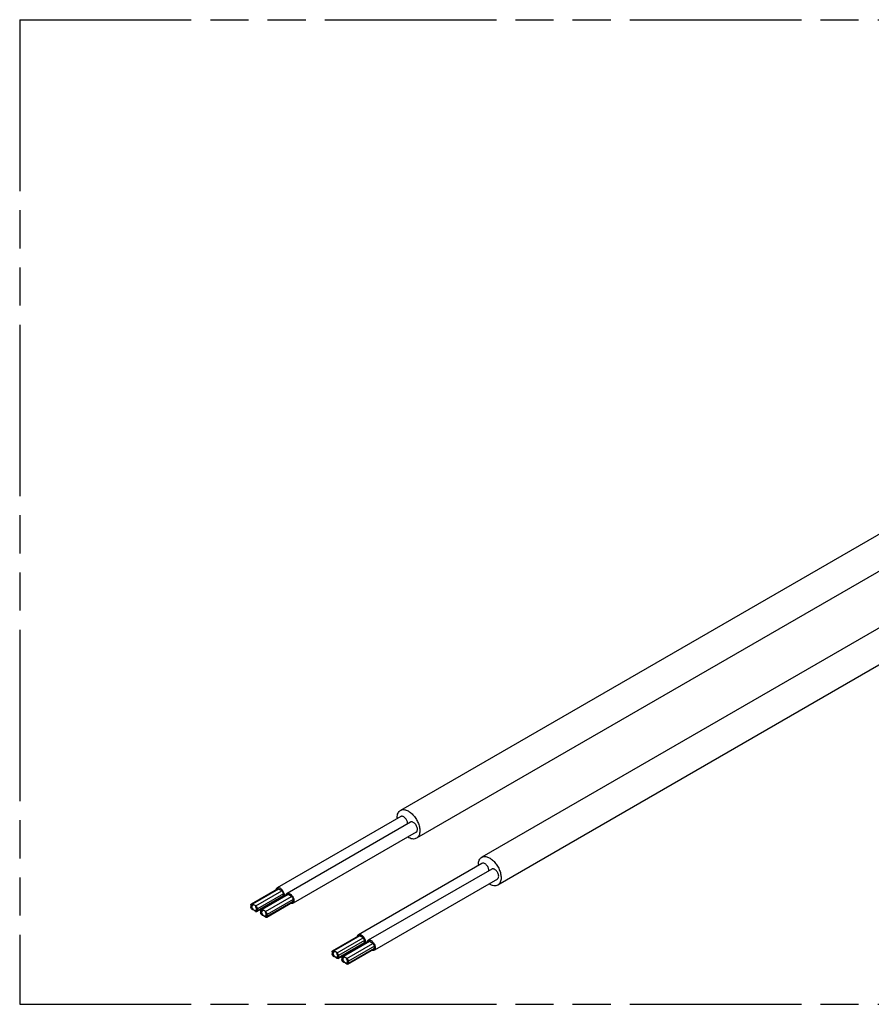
# Model space of a CAD drawing. Header units: millimetres. Extents: x 0 to 210, y 0 to 297.
# Tile 6 of 12: x 50 to 93, y 208 to 258. Entities that reach past the tile are written whole.
import ezdxf

# ---------------------------------------------------------------- set-up
doc = ezdxf.new("R2010")
doc.units = ezdxf.units.MM
doc.header["$LTSCALE"] = 19.36
doc.linetypes.add('PHANTOM', pattern=[0.8, 0.45, -0.05, 0.1, -0.05, 0.1, -0.05])
doc.layers.get('0').update_dxf_attribs({"linetype": 'CONTINUOUS'})
doc.layers.add('DEFAULT_3', color=7, linetype='PHANTOM')

msp = doc.modelspace()

# ---------------------------------------------------------------- linework, layer by layer
at = {"color": 7, "linetype": 'Continuous'}
for p, q in [((111.597, 241.855), (69.46, 217.527)), ((112.57, 240.531), (70.276, 216.113)), ((115.722, 239.474), (73.584, 215.146)), ((116.695, 238.15), (74.401, 213.731)), ((69.475, 217.216), (63.205, 213.596)), ((69.969, 216.93), (63.7, 213.31)), ((70.261, 216.425), (64.012, 212.817)), ((73.599, 214.834), (67.33, 211.214)), ((74.094, 214.548), (67.825, 210.929)), ((74.386, 214.043), (68.137, 210.435)), ((61.89, 212.777), (63.21, 213.539)), ((63.433, 213.438), (63.268, 213.534)), ((62.172, 212.385), (63.492, 213.147)), ((62.385, 212.492), (63.705, 213.254)), ((63.516, 213.2), (63.516, 213.296)), ((63.928, 213.153), (63.763, 213.248)), ((64.011, 212.915), (64.011, 213.01)), ((61.866, 212.724), (61.866, 212.629)), ((61.899, 212.61), (61.899, 212.705)), ((62.113, 212.676), (61.948, 212.772)), ((61.948, 212.734), (61.974, 212.719)), ((61.965, 212.514), (61.948, 212.524)), ((61.959, 212.715), (61.955, 212.712)), ((62.088, 212.653), (62.113, 212.638)), ((62.163, 212.553), (62.163, 212.457)), ((62.196, 212.438), (62.196, 212.533)), ((62.667, 212.099), (63.986, 212.861)), ((61.948, 212.486), (61.965, 212.476)), ((62.004, 212.476), (62, 212.473)), ((62, 212.473), (62.005, 212.476)), ((62.113, 212.429), (62.097, 212.438)), ((62.097, 212.4), (62.113, 212.391)), ((62.163, 212.482), (62.107, 212.45)), ((62.361, 212.438), (62.361, 212.343)), ((62.394, 212.324), (62.394, 212.419)), ((62.608, 212.391), (62.443, 212.486)), ((62.443, 212.448), (62.469, 212.433)), ((62.46, 212.229), (62.443, 212.238)), ((62.443, 212.2), (62.46, 212.191)), ((62.454, 212.429), (62.45, 212.427)), ((62.499, 212.191), (62.495, 212.187)), ((62.495, 212.187), (62.5, 212.19)), ((62.583, 212.367), (62.608, 212.352)), ((62.608, 212.143), (62.592, 212.152)), ((62.592, 212.114), (62.608, 212.105)), ((62.658, 212.196), (62.602, 212.164)), ((62.658, 212.267), (62.658, 212.171)), ((62.691, 212.152), (62.691, 212.248)), ((66.015, 210.396), (67.335, 211.158)), ((67.558, 211.057), (67.393, 211.152)), ((66.296, 210.003), (67.616, 210.765)), ((66.51, 210.11), (67.83, 210.872)), ((67.64, 210.819), (67.64, 210.914)), ((68.053, 210.771), (67.888, 210.867)), ((68.135, 210.533), (68.135, 210.628)), ((65.991, 210.343), (65.991, 210.247)), ((66.024, 210.228), (66.024, 210.324)), ((66.238, 210.295), (66.073, 210.39)), ((66.073, 210.352), (66.098, 210.337)), ((66.09, 210.133), (66.073, 210.143)), ((66.073, 210.104), (66.09, 210.095)), ((66.084, 210.333), (66.08, 210.331)), ((66.129, 210.095), (66.124, 210.091)), ((66.125, 210.091), (66.13, 210.094)), ((66.213, 210.271), (66.238, 210.257)), ((66.238, 210.047), (66.222, 210.057)), ((66.222, 210.019), (66.238, 210.009)), ((66.288, 210.101), (66.231, 210.068)), ((66.288, 210.171), (66.288, 210.076)), ((66.321, 210.057), (66.321, 210.152)), ((66.486, 210.057), (66.486, 209.962)), ((66.519, 209.943), (66.519, 210.038)), ((66.733, 210.009), (66.568, 210.104)), ((66.568, 210.066), (66.593, 210.052)), ((66.579, 210.048), (66.575, 210.045)), ((66.791, 209.718), (68.111, 210.48)), ((66.585, 209.847), (66.568, 209.857)), ((66.568, 209.819), (66.585, 209.809)), ((66.624, 209.809), (66.619, 209.806)), ((66.62, 209.806), (66.625, 209.809)), ((66.708, 209.986), (66.733, 209.971)), ((66.733, 209.762), (66.717, 209.771)), ((66.717, 209.733), (66.733, 209.723)), ((66.783, 209.815), (66.726, 209.783)), ((66.783, 209.885), (66.783, 209.79)), ((66.816, 209.771), (66.816, 209.866))]:
    msp.add_line(p, q, dxfattribs=at)
at = {"color": 9, "linetype": 'Continuous'}
for p, q in [((63.268, 213.534), (61.948, 212.772)), ((62.113, 212.676), (63.433, 213.438)), ((63.516, 213.296), (62.196, 212.533)), ((62.196, 212.438), (63.516, 213.2)), ((63.763, 213.248), (62.443, 212.486)), ((62.608, 212.391), (63.928, 213.153)), ((64.011, 213.01), (62.691, 212.248)), ((61.948, 212.734), (61.899, 212.705)), ((61.899, 212.61), (61.925, 212.625)), ((61.961, 212.531), (61.948, 212.524)), ((61.965, 212.514), (61.969, 212.517)), ((62.691, 212.152), (64.011, 212.915)), ((62.163, 212.476), (62.097, 212.438)), ((62.113, 212.429), (62.163, 212.457)), ((62.443, 212.448), (62.394, 212.419)), ((62.394, 212.324), (62.42, 212.339)), ((62.456, 212.245), (62.443, 212.238)), ((62.46, 212.229), (62.464, 212.231)), ((62.658, 212.191), (62.592, 212.152)), ((62.608, 212.143), (62.658, 212.171)), ((67.393, 211.152), (66.073, 210.39)), ((66.238, 210.295), (67.558, 211.057)), ((67.64, 210.914), (66.321, 210.152)), ((66.321, 210.057), (67.64, 210.819)), ((67.888, 210.867), (66.568, 210.104)), ((66.733, 210.009), (68.053, 210.771)), ((68.135, 210.628), (66.816, 209.866)), ((66.816, 209.771), (68.135, 210.533)), ((66.073, 210.352), (66.024, 210.324)), ((66.024, 210.228), (66.05, 210.243)), ((66.085, 210.15), (66.073, 210.143)), ((66.09, 210.133), (66.094, 210.135)), ((66.288, 210.095), (66.222, 210.057)), ((66.238, 210.047), (66.288, 210.076)), ((66.568, 210.066), (66.519, 210.038)), ((66.519, 209.943), (66.545, 209.957)), ((66.58, 209.864), (66.568, 209.857)), ((66.585, 209.847), (66.589, 209.85)), ((66.783, 209.809), (66.717, 209.771)), ((66.733, 209.762), (66.783, 209.79))]:
    msp.add_line(p, q, dxfattribs=at)
at = {"color": 7, "linetype": 'Continuous'}
for centre, radius, start, end in [((70.097, 217.154), 0.806, 180.0256, 183.0945), ((69.528, 216.843), 0.299, 0.697, 4.9088), ((74.221, 214.772), 0.806, 180.0256, 183.0945), ((73.653, 214.462), 0.299, 0.697, 4.9088), ((63.453, 213.264), 0.188, 250.0551, 255.9905), ((62.174, 212.665), 0.254, 201.9191, 205.6498), ((62.181, 212.668), 0.261, 205.6297, 216.6156), ((62.08, 212.498), 0.0549, 280.7129, 285.8797), ((62.08, 212.496), 0.0528, 285.8866, 291.1492), ((62.081, 212.494), 0.0512, 291.15, 299.9708), ((62.669, 212.379), 0.254, 202.1048, 205.7818), ((62.676, 212.382), 0.261, 205.7614, 216.6155), ((62.575, 212.212), 0.0549, 280.7129, 285.8746), ((62.575, 212.21), 0.0528, 285.881, 291.2656), ((62.576, 212.208), 0.0511, 291.2677, 299.9732), ((67.578, 210.883), 0.188, 250.0551, 255.9905), ((66.299, 210.283), 0.254, 201.9191, 205.6498), ((66.306, 210.286), 0.261, 205.6297, 216.6156), ((66.205, 210.116), 0.0549, 280.7129, 285.8797), ((66.205, 210.114), 0.0528, 285.8866, 291.1492), ((66.206, 210.113), 0.0512, 291.15, 299.9708), ((66.794, 209.998), 0.254, 202.1048, 205.7818), ((66.801, 210.001), 0.261, 205.7614, 216.6155), ((66.7, 209.83), 0.0549, 280.7129, 285.8746), ((66.7, 209.828), 0.0528, 285.881, 291.2656), ((66.701, 209.827), 0.0511, 291.2677, 299.9732)]:
    msp.add_arc(centre, radius, start, end, dxfattribs=at)
for points, knots in [([(69.29, 217.153), (69.29, 217.195), (69.297, 217.274), (69.329, 217.382), (69.382, 217.469), (69.433, 217.512), (69.46, 217.527)], [0, 0, 0, 0, 0.289809, 0.549045, 0.782227, 1, 1, 1, 1]), ([(69.46, 217.527), (69.5, 217.551), (69.603, 217.577), (69.768, 217.544), (69.936, 217.452), (70.098, 217.309), (70.241, 217.126), (70.353, 216.919), (70.426, 216.703), (70.445, 216.556), (70.445, 216.487)], [0, 0, 0, 0, 0.086937, 0.18641, 0.303803, 0.437618, 0.58212, 0.729433, 0.871178, 1, 1, 1, 1]), ([(69.825, 216.869), (69.821, 216.92), (69.788, 217.022), (69.713, 217.13), (69.637, 217.194), (69.579, 217.223), (69.523, 217.233), (69.488, 217.224), (69.474, 217.215)], [0, 0, 0, 0, 0.277227, 0.567105, 0.698922, 0.814517, 0.913073, 1, 1, 1, 1]), ([(70.32, 216.534), (70.325, 216.587), (70.301, 216.7), (70.229, 216.821), (70.148, 216.897), (70.085, 216.934), (70.023, 216.948), (69.985, 216.939), (69.969, 216.93)], [0, 0, 0, 0, 0.26188, 0.554715, 0.691339, 0.811335, 0.912442, 1, 1, 1, 1]), ([(70.261, 216.425), (70.278, 216.434), (70.308, 216.468), (70.318, 216.511), (70.32, 216.534)], [0, 0, 0, 0, 0.458112, 1, 1, 1, 1]), ([(70.276, 216.113), (70.247, 216.096), (70.179, 216.072), (70.066, 216.074), (69.947, 216.109), (69.87, 216.151), (69.831, 216.176)], [0, 0, 0, 0, 0.214297, 0.446074, 0.706704, 1, 1, 1, 1]), ([(70.445, 216.487), (70.445, 216.445), (70.439, 216.367), (70.407, 216.258), (70.354, 216.171), (70.303, 216.128), (70.276, 216.113)], [0, 0, 0, 0, 0.289809, 0.549045, 0.782227, 1, 1, 1, 1]), ([(73.415, 214.772), (73.415, 214.813), (73.421, 214.892), (73.453, 215), (73.507, 215.088), (73.557, 215.13), (73.584, 215.146)], [0, 0, 0, 0, 0.289809, 0.549045, 0.782227, 1, 1, 1, 1]), ([(73.584, 215.146), (73.625, 215.169), (73.728, 215.196), (73.893, 215.163), (74.061, 215.071), (74.223, 214.928), (74.365, 214.745), (74.478, 214.537), (74.551, 214.322), (74.57, 214.175), (74.57, 214.105)], [0, 0, 0, 0, 0.086937, 0.18641, 0.303803, 0.437618, 0.58212, 0.729433, 0.871178, 1, 1, 1, 1]), ([(73.95, 214.488), (73.946, 214.539), (73.913, 214.641), (73.838, 214.749), (73.761, 214.813), (73.704, 214.842), (73.648, 214.852), (73.613, 214.842), (73.599, 214.834)], [0, 0, 0, 0, 0.277227, 0.567105, 0.698922, 0.814517, 0.913073, 1, 1, 1, 1]), ([(74.445, 214.153), (74.45, 214.205), (74.426, 214.318), (74.354, 214.44), (74.273, 214.516), (74.21, 214.552), (74.148, 214.567), (74.11, 214.557), (74.094, 214.548)], [0, 0, 0, 0, 0.26188, 0.554715, 0.691339, 0.811335, 0.912442, 1, 1, 1, 1]), ([(74.386, 214.043), (74.403, 214.053), (74.433, 214.087), (74.443, 214.13), (74.445, 214.153)], [0, 0, 0, 0, 0.458112, 1, 1, 1, 1]), ([(74.57, 214.105), (74.57, 214.064), (74.564, 213.985), (74.532, 213.877), (74.478, 213.789), (74.428, 213.747), (74.401, 213.731)], [0, 0, 0, 0, 0.289809, 0.549045, 0.782227, 1, 1, 1, 1]), ([(63.148, 213.504), (63.149, 213.51), (63.154, 213.53), (63.162, 213.55), (63.17, 213.563)], [0, 0, 0, 0, 0.26805, 1, 1, 1, 1]), ([(63.17, 213.563), (63.173, 213.566), (63.182, 213.579), (63.195, 213.59), (63.205, 213.596)], [0, 0, 0, 0, 0.258671, 1, 1, 1, 1]), ([(63.205, 213.596), (63.219, 213.604), (63.253, 213.613), (63.309, 213.604), (63.367, 213.574), (63.444, 213.51), (63.519, 213.403), (63.551, 213.3), (63.556, 213.249)], [0, 0, 0, 0, 0.086927, 0.18548, 0.301073, 0.432887, 0.722767, 1, 1, 1, 1]), ([(63.268, 213.534), (63.259, 213.539), (63.239, 213.547), (63.218, 213.544), (63.21, 213.539)], [0, 0, 0, 0, 0.550788, 1, 1, 1, 1]), ([(74.401, 213.731), (74.372, 213.715), (74.304, 213.691), (74.191, 213.692), (74.072, 213.728), (73.994, 213.769), (73.956, 213.794)], [0, 0, 0, 0, 0.214297, 0.446074, 0.706704, 1, 1, 1, 1]), ([(63.516, 213.296), (63.516, 213.324), (63.496, 213.38), (63.458, 213.424), (63.433, 213.438)], [0, 0, 0, 0, 0.500001, 1, 1, 1, 1]), ([(63.492, 213.147), (63.499, 213.151), (63.513, 213.168), (63.516, 213.189), (63.516, 213.2)], [0, 0, 0, 0, 0.44921, 1, 1, 1, 1]), ([(63.556, 213.249), (63.556, 213.241), (63.558, 213.213), (63.555, 213.184), (63.549, 213.163)], [0, 0, 0, 0, 0.269319, 1, 1, 1, 1]), ([(63.643, 213.218), (63.644, 213.224), (63.648, 213.244), (63.657, 213.264), (63.665, 213.277)], [0, 0, 0, 0, 0.268069, 1, 1, 1, 1]), ([(63.665, 213.277), (63.668, 213.28), (63.677, 213.293), (63.69, 213.304), (63.7, 213.31)], [0, 0, 0, 0, 0.25871, 1, 1, 1, 1]), ([(63.7, 213.31), (63.715, 213.319), (63.754, 213.328), (63.816, 213.314), (63.878, 213.277), (63.959, 213.201), (64.032, 213.08), (64.056, 212.967), (64.051, 212.914)], [0, 0, 0, 0, 0.087556, 0.188662, 0.308657, 0.445279, 0.738113, 1, 1, 1, 1]), ([(63.763, 213.248), (63.754, 213.253), (63.734, 213.261), (63.713, 213.258), (63.705, 213.254)], [0, 0, 0, 0, 0.550788, 1, 1, 1, 1]), ([(64.011, 213.01), (64.011, 213.038), (63.991, 213.094), (63.953, 213.139), (63.928, 213.153)], [0, 0, 0, 0, 0.500001, 1, 1, 1, 1]), ([(61.866, 212.724), (61.866, 212.735), (61.868, 212.756), (61.882, 212.773), (61.89, 212.777)], [0, 0, 0, 0, 0.55079, 1, 1, 1, 1]), ([(61.927, 212.502), (61.908, 212.518), (61.88, 212.558), (61.866, 212.605), (61.866, 212.629)], [0, 0, 0, 0, 0.514403, 1, 1, 1, 1]), ([(61.89, 212.777), (61.898, 212.782), (61.919, 212.785), (61.939, 212.777), (61.948, 212.772)], [0, 0, 0, 0, 0.449212, 1, 1, 1, 1]), ([(61.913, 212.737), (61.911, 212.736), (61.902, 212.728), (61.899, 212.714), (61.899, 212.705)], [0, 0, 0, 0, 0.220933, 1, 1, 1, 1]), ([(61.899, 212.61), (61.899, 212.593), (61.91, 212.559), (61.934, 212.532), (61.948, 212.524)], [0, 0, 0, 0, 0.500001, 1, 1, 1, 1]), ([(61.933, 212.74), (61.931, 212.74), (61.925, 212.741), (61.917, 212.739), (61.913, 212.737)], [0, 0, 0, 0, 0.272012, 1, 1, 1, 1]), ([(61.924, 212.63), (61.923, 212.647), (61.924, 212.679), (61.943, 212.706), (61.955, 212.712)], [0, 0, 0, 0, 0.559103, 1, 1, 1, 1]), ([(61.939, 212.57), (61.937, 212.575), (61.93, 212.594), (61.925, 212.615), (61.924, 212.63)], [0, 0, 0, 0, 0.262064, 1, 1, 1, 1]), ([(62.088, 212.653), (62.095, 212.644), (62.119, 212.607), (62.135, 212.565), (62.137, 212.532)], [0, 0, 0, 0, 0.259923, 1, 1, 1, 1]), ([(62.137, 212.532), (62.139, 212.515), (62.138, 212.484), (62.118, 212.456), (62.107, 212.45)], [0, 0, 0, 0, 0.55909, 1, 1, 1, 1]), ([(62.113, 212.676), (62.138, 212.662), (62.176, 212.618), (62.196, 212.562), (62.196, 212.533)], [0, 0, 0, 0, 0.499999, 1, 1, 1, 1]), ([(62.163, 212.553), (62.163, 212.569), (62.151, 212.603), (62.128, 212.63), (62.113, 212.638)], [0, 0, 0, 0, 0.500001, 1, 1, 1, 1]), ([(63.992, 212.805), (63.977, 212.796), (63.939, 212.787), (63.902, 212.795), (63.884, 212.801)], [0, 0, 0, 0, 0.465369, 1, 1, 1, 1]), ([(63.986, 212.861), (63.994, 212.866), (64.008, 212.883), (64.011, 212.903), (64.011, 212.915)], [0, 0, 0, 0, 0.44921, 1, 1, 1, 1]), ([(64.051, 212.914), (64.05, 212.905), (64.045, 212.872), (64.03, 212.839), (64.013, 212.821)], [0, 0, 0, 0, 0.279819, 1, 1, 1, 1]), ([(62, 212.473), (61.995, 212.47), (61.982, 212.468), (61.97, 212.473), (61.964, 212.477)], [0, 0, 0, 0, 0.448076, 1, 1, 1, 1]), ([(62.04, 212.453), (62.037, 212.454), (62.024, 212.461), (62.013, 212.469), (62.004, 212.476)], [0, 0, 0, 0, 0.235867, 1, 1, 1, 1]), ([(62.097, 212.4), (62.095, 212.401), (62.086, 212.407), (62.079, 212.414), (62.074, 212.42)], [0, 0, 0, 0, 0.232856, 1, 1, 1, 1]), ([(62.113, 212.429), (62.116, 212.427), (62.127, 212.422), (62.141, 212.421), (62.148, 212.425)], [0, 0, 0, 0, 0.295356, 1, 1, 1, 1]), ([(62.172, 212.385), (62.164, 212.38), (62.142, 212.377), (62.123, 212.385), (62.113, 212.391)], [0, 0, 0, 0, 0.449212, 1, 1, 1, 1]), ([(62.148, 212.425), (62.151, 212.427), (62.16, 212.434), (62.163, 212.448), (62.163, 212.457)], [0, 0, 0, 0, 0.220933, 1, 1, 1, 1]), ([(62.196, 212.438), (62.196, 212.427), (62.193, 212.406), (62.179, 212.389), (62.172, 212.385)], [0, 0, 0, 0, 0.55079, 1, 1, 1, 1]), ([(62.361, 212.438), (62.361, 212.449), (62.363, 212.47), (62.377, 212.487), (62.385, 212.492)], [0, 0, 0, 0, 0.55079, 1, 1, 1, 1]), ([(62.422, 212.216), (62.403, 212.232), (62.375, 212.272), (62.361, 212.32), (62.361, 212.343)], [0, 0, 0, 0, 0.514403, 1, 1, 1, 1]), ([(62.385, 212.492), (62.393, 212.496), (62.414, 212.499), (62.434, 212.491), (62.443, 212.486)], [0, 0, 0, 0, 0.449212, 1, 1, 1, 1]), ([(62.408, 212.451), (62.406, 212.45), (62.396, 212.442), (62.394, 212.429), (62.394, 212.419)], [0, 0, 0, 0, 0.220933, 1, 1, 1, 1]), ([(62.394, 212.324), (62.394, 212.307), (62.405, 212.273), (62.429, 212.247), (62.443, 212.238)], [0, 0, 0, 0, 0.500001, 1, 1, 1, 1]), ([(62.428, 212.454), (62.426, 212.454), (62.419, 212.455), (62.412, 212.454), (62.408, 212.451)], [0, 0, 0, 0, 0.272012, 1, 1, 1, 1]), ([(62.434, 212.283), (62.431, 212.291), (62.422, 212.318), (62.417, 212.348), (62.419, 212.37)], [0, 0, 0, 0, 0.271704, 1, 1, 1, 1]), ([(62.419, 212.37), (62.42, 212.382), (62.425, 212.404), (62.441, 212.422), (62.45, 212.427)], [0, 0, 0, 0, 0.541897, 1, 1, 1, 1]), ([(62.495, 212.187), (62.49, 212.184), (62.477, 212.182), (62.465, 212.188), (62.459, 212.191)], [0, 0, 0, 0, 0.448076, 1, 1, 1, 1]), ([(62.535, 212.167), (62.532, 212.168), (62.519, 212.175), (62.508, 212.183), (62.499, 212.191)], [0, 0, 0, 0, 0.235867, 1, 1, 1, 1]), ([(62.592, 212.114), (62.59, 212.116), (62.581, 212.121), (62.574, 212.128), (62.569, 212.134)], [0, 0, 0, 0, 0.232856, 1, 1, 1, 1]), ([(62.583, 212.367), (62.6, 212.345), (62.625, 212.299), (62.635, 212.245), (62.632, 212.221)], [0, 0, 0, 0, 0.530625, 1, 1, 1, 1]), ([(62.632, 212.221), (62.631, 212.209), (62.626, 212.187), (62.61, 212.169), (62.602, 212.164)], [0, 0, 0, 0, 0.541883, 1, 1, 1, 1]), ([(62.608, 212.391), (62.633, 212.376), (62.671, 212.332), (62.691, 212.276), (62.691, 212.248)], [0, 0, 0, 0, 0.499999, 1, 1, 1, 1]), ([(62.658, 212.267), (62.658, 212.284), (62.646, 212.317), (62.623, 212.344), (62.608, 212.352)], [0, 0, 0, 0, 0.500001, 1, 1, 1, 1]), ([(62.608, 212.143), (62.611, 212.141), (62.622, 212.136), (62.636, 212.135), (62.643, 212.139)], [0, 0, 0, 0, 0.295356, 1, 1, 1, 1]), ([(62.667, 212.099), (62.659, 212.094), (62.637, 212.091), (62.618, 212.099), (62.608, 212.105)], [0, 0, 0, 0, 0.449212, 1, 1, 1, 1]), ([(62.643, 212.139), (62.646, 212.141), (62.655, 212.149), (62.658, 212.162), (62.658, 212.171)], [0, 0, 0, 0, 0.220933, 1, 1, 1, 1]), ([(62.691, 212.152), (62.691, 212.141), (62.688, 212.121), (62.674, 212.104), (62.667, 212.099)], [0, 0, 0, 0, 0.55079, 1, 1, 1, 1]), ([(67.273, 211.123), (67.274, 211.128), (67.278, 211.149), (67.287, 211.169), (67.295, 211.182)], [0, 0, 0, 0, 0.26805, 1, 1, 1, 1]), ([(67.295, 211.182), (67.298, 211.185), (67.307, 211.198), (67.319, 211.208), (67.33, 211.214)], [0, 0, 0, 0, 0.258671, 1, 1, 1, 1]), ([(67.33, 211.214), (67.344, 211.222), (67.378, 211.232), (67.434, 211.222), (67.492, 211.193), (67.569, 211.129), (67.644, 211.021), (67.676, 210.919), (67.681, 210.868)], [0, 0, 0, 0, 0.086927, 0.18548, 0.301073, 0.432887, 0.722767, 1, 1, 1, 1]), ([(67.393, 211.152), (67.383, 211.158), (67.364, 211.166), (67.343, 211.163), (67.335, 211.158)], [0, 0, 0, 0, 0.550788, 1, 1, 1, 1]), ([(67.64, 210.914), (67.64, 210.942), (67.621, 210.998), (67.582, 211.043), (67.558, 211.057)], [0, 0, 0, 0, 0.500001, 1, 1, 1, 1]), ([(67.616, 210.765), (67.624, 210.77), (67.638, 210.787), (67.64, 210.808), (67.64, 210.819)], [0, 0, 0, 0, 0.44921, 1, 1, 1, 1]), ([(67.681, 210.868), (67.681, 210.86), (67.683, 210.831), (67.68, 210.802), (67.674, 210.782)], [0, 0, 0, 0, 0.269319, 1, 1, 1, 1]), ([(67.768, 210.837), (67.769, 210.842), (67.773, 210.863), (67.782, 210.883), (67.79, 210.896)], [0, 0, 0, 0, 0.268069, 1, 1, 1, 1]), ([(67.79, 210.896), (67.792, 210.899), (67.802, 210.912), (67.814, 210.923), (67.825, 210.929)], [0, 0, 0, 0, 0.25871, 1, 1, 1, 1]), ([(67.825, 210.929), (67.84, 210.937), (67.879, 210.947), (67.94, 210.933), (68.003, 210.896), (68.084, 210.82), (68.157, 210.699), (68.181, 210.585), (68.176, 210.533)], [0, 0, 0, 0, 0.087556, 0.188662, 0.308657, 0.445279, 0.738113, 1, 1, 1, 1]), ([(67.888, 210.867), (67.878, 210.872), (67.859, 210.88), (67.838, 210.877), (67.83, 210.872)], [0, 0, 0, 0, 0.550788, 1, 1, 1, 1]), ([(68.135, 210.628), (68.135, 210.657), (68.116, 210.712), (68.077, 210.757), (68.053, 210.771)], [0, 0, 0, 0, 0.500001, 1, 1, 1, 1]), ([(68.111, 210.48), (68.119, 210.484), (68.133, 210.501), (68.135, 210.522), (68.135, 210.533)], [0, 0, 0, 0, 0.44921, 1, 1, 1, 1]), ([(68.176, 210.533), (68.175, 210.524), (68.17, 210.49), (68.155, 210.457), (68.137, 210.44)], [0, 0, 0, 0, 0.279819, 1, 1, 1, 1]), ([(65.991, 210.343), (65.991, 210.354), (65.993, 210.374), (66.007, 210.391), (66.015, 210.396)], [0, 0, 0, 0, 0.55079, 1, 1, 1, 1]), ([(66.051, 210.12), (66.033, 210.137), (66.004, 210.176), (65.991, 210.224), (65.991, 210.247)], [0, 0, 0, 0, 0.514403, 1, 1, 1, 1]), ([(66.015, 210.396), (66.023, 210.401), (66.044, 210.404), (66.063, 210.396), (66.073, 210.39)], [0, 0, 0, 0, 0.449212, 1, 1, 1, 1]), ([(66.038, 210.356), (66.036, 210.354), (66.026, 210.346), (66.024, 210.333), (66.024, 210.324)], [0, 0, 0, 0, 0.220933, 1, 1, 1, 1]), ([(66.024, 210.228), (66.024, 210.211), (66.035, 210.178), (66.058, 210.151), (66.073, 210.143)], [0, 0, 0, 0, 0.500001, 1, 1, 1, 1]), ([(66.058, 210.358), (66.056, 210.359), (66.049, 210.359), (66.042, 210.358), (66.038, 210.356)], [0, 0, 0, 0, 0.272012, 1, 1, 1, 1]), ([(66.049, 210.249), (66.047, 210.266), (66.049, 210.297), (66.068, 210.324), (66.08, 210.331)], [0, 0, 0, 0, 0.559103, 1, 1, 1, 1]), ([(66.064, 210.189), (66.062, 210.194), (66.055, 210.213), (66.05, 210.233), (66.049, 210.249)], [0, 0, 0, 0, 0.262064, 1, 1, 1, 1]), ([(66.124, 210.091), (66.12, 210.089), (66.106, 210.087), (66.095, 210.092), (66.089, 210.095)], [0, 0, 0, 0, 0.448076, 1, 1, 1, 1]), ([(66.164, 210.071), (66.161, 210.073), (66.149, 210.079), (66.137, 210.088), (66.129, 210.095)], [0, 0, 0, 0, 0.235867, 1, 1, 1, 1]), ([(66.222, 210.019), (66.22, 210.02), (66.211, 210.025), (66.203, 210.033), (66.198, 210.039)], [0, 0, 0, 0, 0.232856, 1, 1, 1, 1]), ([(66.213, 210.271), (66.22, 210.262), (66.244, 210.226), (66.26, 210.183), (66.262, 210.151)], [0, 0, 0, 0, 0.259923, 1, 1, 1, 1]), ([(66.262, 210.151), (66.264, 210.134), (66.262, 210.102), (66.243, 210.075), (66.231, 210.068)], [0, 0, 0, 0, 0.55909, 1, 1, 1, 1]), ([(66.238, 210.295), (66.263, 210.281), (66.301, 210.236), (66.321, 210.18), (66.321, 210.152)], [0, 0, 0, 0, 0.499999, 1, 1, 1, 1]), ([(66.288, 210.171), (66.288, 210.188), (66.276, 210.222), (66.253, 210.248), (66.238, 210.257)], [0, 0, 0, 0, 0.500001, 1, 1, 1, 1]), ([(66.238, 210.047), (66.241, 210.046), (66.252, 210.04), (66.266, 210.04), (66.273, 210.044)], [0, 0, 0, 0, 0.295356, 1, 1, 1, 1]), ([(66.296, 210.003), (66.289, 209.999), (66.267, 209.996), (66.248, 210.004), (66.238, 210.009)], [0, 0, 0, 0, 0.449212, 1, 1, 1, 1]), ([(66.273, 210.044), (66.275, 210.045), (66.285, 210.053), (66.288, 210.066), (66.288, 210.076)], [0, 0, 0, 0, 0.220933, 1, 1, 1, 1]), ([(66.321, 210.057), (66.321, 210.046), (66.318, 210.025), (66.304, 210.008), (66.296, 210.003)], [0, 0, 0, 0, 0.55079, 1, 1, 1, 1]), ([(66.486, 210.057), (66.486, 210.068), (66.488, 210.089), (66.502, 210.106), (66.51, 210.11)], [0, 0, 0, 0, 0.55079, 1, 1, 1, 1]), ([(66.51, 210.11), (66.518, 210.115), (66.539, 210.118), (66.558, 210.11), (66.568, 210.104)], [0, 0, 0, 0, 0.449212, 1, 1, 1, 1]), ([(66.533, 210.07), (66.531, 210.068), (66.521, 210.061), (66.519, 210.047), (66.519, 210.038)], [0, 0, 0, 0, 0.220933, 1, 1, 1, 1]), ([(66.553, 210.072), (66.551, 210.073), (66.544, 210.074), (66.537, 210.072), (66.533, 210.07)], [0, 0, 0, 0, 0.272012, 1, 1, 1, 1]), ([(66.544, 209.988), (66.545, 210), (66.55, 210.023), (66.566, 210.04), (66.575, 210.045)], [0, 0, 0, 0, 0.541897, 1, 1, 1, 1]), ([(66.733, 210.009), (66.758, 209.995), (66.796, 209.95), (66.816, 209.895), (66.816, 209.866)], [0, 0, 0, 0, 0.499999, 1, 1, 1, 1]), ([(68.116, 210.423), (68.101, 210.415), (68.064, 210.405), (68.027, 210.413), (68.008, 210.42)], [0, 0, 0, 0, 0.465369, 1, 1, 1, 1]), ([(66.546, 209.834), (66.528, 209.851), (66.499, 209.891), (66.486, 209.938), (66.486, 209.962)], [0, 0, 0, 0, 0.514403, 1, 1, 1, 1]), ([(66.519, 209.943), (66.519, 209.926), (66.53, 209.892), (66.553, 209.865), (66.568, 209.857)], [0, 0, 0, 0, 0.500001, 1, 1, 1, 1]), ([(66.559, 209.902), (66.556, 209.909), (66.546, 209.937), (66.542, 209.967), (66.544, 209.988)], [0, 0, 0, 0, 0.271704, 1, 1, 1, 1]), ([(66.619, 209.806), (66.615, 209.803), (66.601, 209.801), (66.59, 209.806), (66.584, 209.81)], [0, 0, 0, 0, 0.448076, 1, 1, 1, 1]), ([(66.659, 209.785), (66.656, 209.787), (66.644, 209.794), (66.632, 209.802), (66.624, 209.809)], [0, 0, 0, 0, 0.235867, 1, 1, 1, 1]), ([(66.717, 209.733), (66.714, 209.734), (66.706, 209.74), (66.698, 209.747), (66.693, 209.753)], [0, 0, 0, 0, 0.232856, 1, 1, 1, 1]), ([(66.708, 209.986), (66.725, 209.964), (66.75, 209.917), (66.76, 209.864), (66.757, 209.84)], [0, 0, 0, 0, 0.530625, 1, 1, 1, 1]), ([(66.757, 209.84), (66.756, 209.828), (66.751, 209.805), (66.735, 209.788), (66.726, 209.783)], [0, 0, 0, 0, 0.541883, 1, 1, 1, 1]), ([(66.783, 209.885), (66.783, 209.902), (66.771, 209.936), (66.748, 209.963), (66.733, 209.971)], [0, 0, 0, 0, 0.500001, 1, 1, 1, 1]), ([(66.733, 209.762), (66.736, 209.76), (66.747, 209.755), (66.761, 209.754), (66.768, 209.758)], [0, 0, 0, 0, 0.295356, 1, 1, 1, 1]), ([(66.791, 209.718), (66.784, 209.713), (66.762, 209.71), (66.743, 209.718), (66.733, 209.723)], [0, 0, 0, 0, 0.449212, 1, 1, 1, 1]), ([(66.768, 209.758), (66.77, 209.759), (66.78, 209.767), (66.783, 209.781), (66.783, 209.79)], [0, 0, 0, 0, 0.220933, 1, 1, 1, 1]), ([(66.816, 209.771), (66.816, 209.76), (66.813, 209.739), (66.799, 209.722), (66.791, 209.718)], [0, 0, 0, 0, 0.55079, 1, 1, 1, 1])]:
    msp.add_open_spline(points, degree=3, knots=knots, dxfattribs=at)
for points in [[(61.948, 212.486), (61.941, 212.49), (61.933, 212.496), (61.927, 212.502)], [(61.948, 212.734), (61.944, 212.736), (61.938, 212.738), (61.933, 212.74)], [(61.955, 212.712), (61.961, 212.716), (61.967, 212.718), (61.974, 212.719)], [(61.965, 212.514), (61.967, 212.513), (61.969, 212.512), (61.971, 212.512)], [(64.013, 212.821), (64.006, 212.815), (63.999, 212.809), (63.992, 212.805)], [(62.057, 212.446), (62.051, 212.448), (62.045, 212.45), (62.04, 212.453)], [(62.074, 212.42), (62.067, 212.428), (62.062, 212.437), (62.057, 212.446)], [(62.09, 212.444), (62.092, 212.442), (62.094, 212.439), (62.096, 212.439)], [(62.443, 212.2), (62.436, 212.205), (62.428, 212.21), (62.422, 212.216)], [(62.443, 212.448), (62.438, 212.45), (62.433, 212.453), (62.428, 212.454)], [(62.45, 212.427), (62.456, 212.43), (62.462, 212.432), (62.469, 212.433)], [(62.46, 212.229), (62.462, 212.227), (62.464, 212.227), (62.466, 212.226)], [(62.552, 212.16), (62.546, 212.162), (62.54, 212.164), (62.535, 212.167)], [(62.569, 212.134), (62.562, 212.142), (62.557, 212.151), (62.552, 212.16)], [(62.585, 212.158), (62.587, 212.156), (62.589, 212.154), (62.591, 212.154)], [(66.073, 210.104), (66.065, 210.109), (66.058, 210.114), (66.051, 210.12)], [(66.073, 210.352), (66.068, 210.355), (66.063, 210.357), (66.058, 210.358)], [(66.08, 210.331), (66.085, 210.334), (66.092, 210.337), (66.098, 210.337)], [(66.09, 210.133), (66.092, 210.132), (66.094, 210.131), (66.096, 210.131)], [(66.182, 210.064), (66.176, 210.066), (66.17, 210.068), (66.164, 210.071)], [(66.198, 210.039), (66.192, 210.046), (66.186, 210.055), (66.182, 210.064)], [(66.215, 210.062), (66.217, 210.06), (66.218, 210.058), (66.221, 210.058)], [(66.568, 210.066), (66.563, 210.069), (66.558, 210.071), (66.553, 210.072)], [(66.575, 210.045), (66.58, 210.049), (66.587, 210.051), (66.593, 210.052)], [(68.137, 210.44), (68.131, 210.433), (68.124, 210.428), (68.116, 210.423)], [(66.568, 209.819), (66.56, 209.823), (66.553, 209.829), (66.546, 209.834)], [(66.585, 209.847), (66.587, 209.846), (66.589, 209.845), (66.591, 209.845)], [(66.677, 209.779), (66.671, 209.78), (66.665, 209.783), (66.659, 209.785)], [(66.693, 209.753), (66.687, 209.761), (66.681, 209.769), (66.677, 209.779)], [(66.71, 209.777), (66.712, 209.775), (66.713, 209.772), (66.716, 209.772)]]:
    msp.add_open_spline(points, degree=3, dxfattribs=at)
at = {"layer": 'DEFAULT_3', "color": 91, "linetype": 'PHANTOM', "true_color": 0x80ff80}
for p, q in [((50.129, 257.68), (50.129, 207.68)), ((50.129, 257.68), (150.129, 257.68)), ((50.129, 207.68), (150.129, 207.68))]:
    msp.add_line(p, q, dxfattribs=at)

doc.saveas('drawing.dxf')
